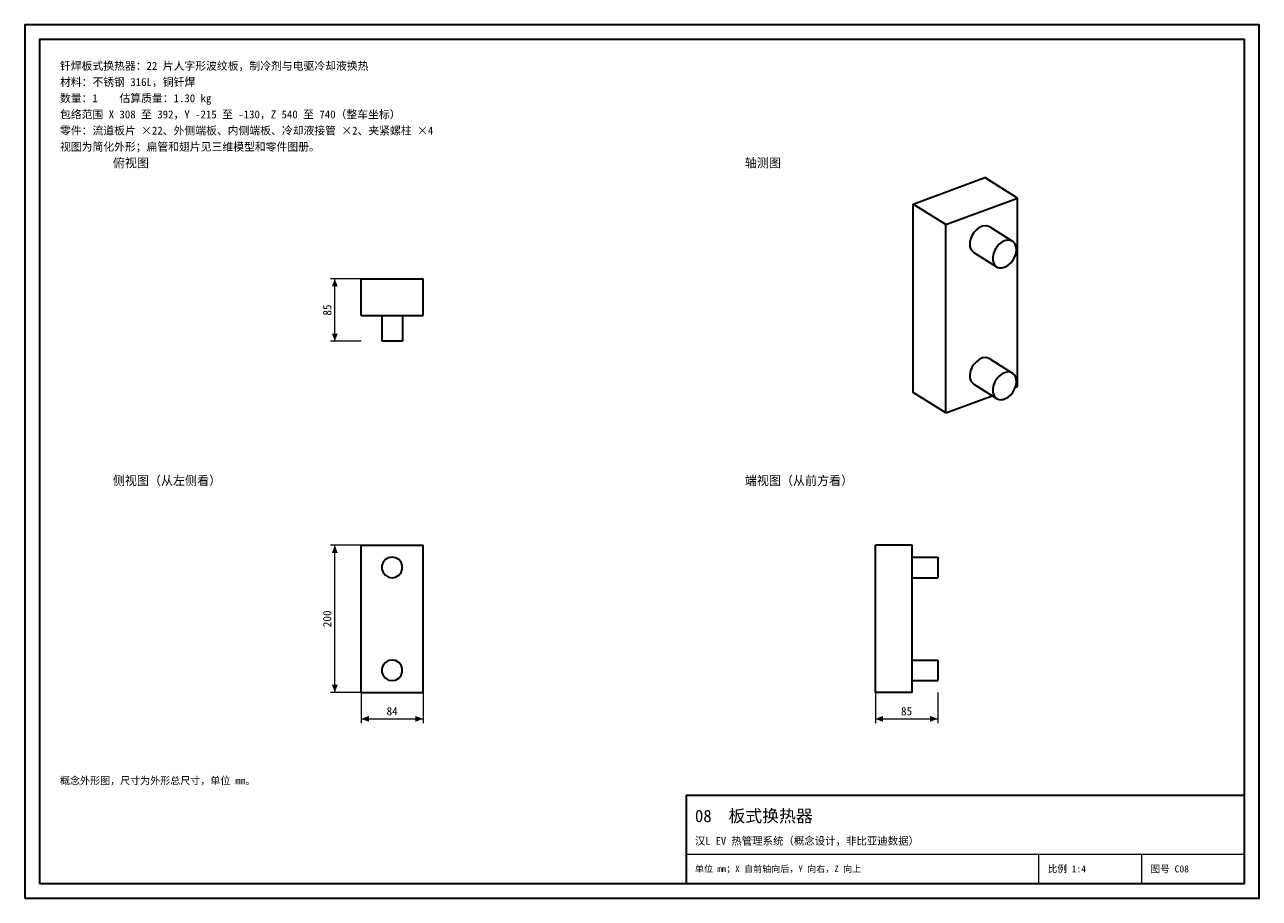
# Model space of a CAD drawing. Header units: millimetres. Extents: x 0 to 420, y 0 to 297.
import ezdxf
from ezdxf.enums import TextEntityAlignment as Align

# ---------------------------------------------------------------- set-up
doc = ezdxf.new("R2010")
doc.units = ezdxf.units.MM
doc.linetypes.add('DASHED', pattern=[1.524, 1.27, -0.254])
for name, color, linetype, lineweight, true_color in [('DIM', 7, 'Continuous', 18, 0x1e5aa0), ('FRAME', 7, 'Continuous', 35, 0x3c3c3c), ('HIDDEN', 7, 'DASHED', 13, 0x969696), ('OUTLINE', 7, 'Continuous', 35, 0x141414), ('TEXT', 7, 'Continuous', 18, 0x141414), ('THIN', 7, 'Continuous', 13, 0x6e6e6e)]:
    doc.layers.add(name, color=color, linetype=linetype, lineweight=lineweight, true_color=true_color)
doc.styles.add('ZH', font='simsun.ttc')

msp = doc.modelspace()

# ---------------------------------------------------------------- hatches: boundary and pattern name
at = {"layer": 'DIM'}
for points in [[(105.5, 210.62), (104.51, 208.03), (106.49, 208.03)], [(105.5, 189.38), (106.49, 191.97), (104.51, 191.97)], [(105.5, 120), (104.51, 117.4), (106.49, 117.4)], [(105.5, 70), (106.49, 72.6), (104.51, 72.6)], [(114.5, 61), (117.1, 60.01), (117.1, 61.99)], [(135.5, 61), (132.9, 61.99), (132.9, 60.01)], [(289.38, 61), (291.98, 60.01), (291.98, 61.99)], [(310.62, 61), (308.02, 61.99), (308.02, 60.01)]]:
    msp.add_hatch(color=7, dxfattribs=at).paths.add_polyline_path(points)

# ---------------------------------------------------------------- linework, layer by layer
for points in [[(114.5, 210.62), (104, 210.62)], [(105.5, 189.38), (105.5, 210.62)], [(114.5, 189.38), (104, 189.38)], [(114.5, 120), (104, 120)], [(105.5, 70), (105.5, 120)], [(114.5, 70), (104, 70)], [(114.5, 70), (114.5, 59.5)], [(135.5, 70), (135.5, 59.5)], [(289.38, 70), (289.38, 59.5)], [(310.62, 70), (310.62, 59.5)], [(114.5, 61), (135.5, 61)], [(289.38, 61), (310.62, 61)]]:
    msp.add_lwpolyline(points, dxfattribs=at)
at = {"layer": 'FRAME'}
for points in [[(0, 0), (420, 0), (420, 297), (0, 297)], [(5, 5), (415, 5), (415, 292), (5, 292)], [(225, 5), (415, 5), (415, 35), (225, 35)]]:
    msp.add_lwpolyline(points, close=True, dxfattribs=at)
at = {"layer": 'HIDDEN'}
for points in [[(114.5, 198.12), (114.5, 210.62)], [(114.5, 210.62), (135.5, 210.62)], [(135.5, 198.12), (135.5, 210.62)], [(114.5, 198.12), (135.5, 198.12)], [(128.5, 198.12), (127.33, 198.12), (126.17, 198.12), (125, 198.12), (123.83, 198.12), (122.67, 198.12), (121.5, 198.12)], [(121.5, 198.12), (122.08, 198.12), (122.67, 198.12), (123.25, 198.12), (123.83, 198.12), (124.42, 198.12), (125, 198.12)], [(128.5, 198.12), (127.33, 198.12), (126.17, 198.12), (125, 198.12), (123.83, 198.12), (122.67, 198.12), (121.5, 198.12)], [(121.5, 198.12), (122.08, 198.12), (122.67, 198.12), (123.25, 198.12), (123.83, 198.12), (124.42, 198.12), (125, 198.12)], [(121.5, 198.12), (121.5, 189.38)], [(125, 198.12), (125.58, 198.12), (126.17, 198.12), (126.75, 198.12), (127.33, 198.12), (127.92, 198.12), (128.5, 198.12)], [(125, 198.12), (125.58, 198.12), (126.17, 198.12), (126.75, 198.12), (127.33, 198.12), (127.92, 198.12), (128.5, 198.12)], [(128.5, 198.12), (128.5, 189.38)], [(128.5, 189.38), (127.33, 189.38), (126.17, 189.38), (125, 189.38), (123.83, 189.38), (122.67, 189.38), (121.5, 189.38)], [(121.5, 189.38), (122.08, 189.38), (122.67, 189.38), (123.25, 189.38), (123.83, 189.38), (124.42, 189.38), (125, 189.38)], [(121.5, 189.38), (122.08, 189.38), (122.67, 189.38), (123.25, 189.38), (123.83, 189.38), (124.42, 189.38), (125, 189.38)], [(125, 189.38), (125.58, 189.38), (126.17, 189.38), (126.75, 189.38), (127.33, 189.38), (127.92, 189.38), (128.5, 189.38)], [(125, 189.38), (125.58, 189.38), (126.17, 189.38), (126.75, 189.38), (127.33, 189.38), (127.92, 189.38), (128.5, 189.38)], [(114.5, 70), (114.5, 120)], [(114.5, 120), (135.5, 120)], [(135.5, 70), (135.5, 120)], [(301.88, 120), (289.38, 120)], [(289.38, 70), (289.38, 120)], [(301.88, 70), (301.88, 120)], [(125, 109), (126.2, 109.21), (127.25, 109.82), (128.03, 110.75), (128.45, 111.89), (128.45, 113.11), (128.03, 114.25), (127.25, 115.18), (126.2, 115.79), (125, 116), (123.8, 115.79), (122.75, 115.18), (121.97, 114.25), (121.55, 113.11), (121.55, 111.89), (121.97, 110.75), (122.75, 109.82), (123.8, 109.21), (125, 109)], [(301.88, 109), (301.88, 110.17), (301.88, 111.33), (301.88, 112.5), (301.88, 113.67), (301.88, 114.83), (301.88, 116)], [(301.88, 116), (301.88, 114.83), (301.88, 113.67), (301.88, 112.5), (301.88, 111.33), (301.88, 110.17), (301.88, 109)], [(310.62, 109), (310.62, 110.17), (310.62, 111.33), (310.62, 112.5), (310.62, 113.67), (310.62, 114.83), (310.62, 116)], [(125, 74), (126.2, 74.21), (127.25, 74.82), (128.03, 75.75), (128.45, 76.89), (128.45, 78.11), (128.03, 79.25), (127.25, 80.18), (126.2, 80.79), (125, 81), (123.8, 80.79), (122.75, 80.18), (121.97, 79.25), (121.55, 78.11), (121.55, 76.89), (121.97, 75.75), (122.75, 74.82), (123.8, 74.21), (125, 74)], [(301.88, 74), (301.88, 75.17), (301.88, 76.33), (301.88, 77.5), (301.88, 78.67), (301.88, 79.83), (301.88, 81)], [(301.88, 81), (301.88, 79.83), (301.88, 78.67), (301.88, 77.5), (301.88, 76.33), (301.88, 75.17), (301.88, 74)], [(310.62, 74), (310.62, 75.17), (310.62, 76.33), (310.62, 77.5), (310.62, 78.67), (310.62, 79.83), (310.62, 81)], [(114.5, 70), (135.5, 70)], [(301.88, 70), (289.38, 70)]]:
    msp.add_lwpolyline(points, dxfattribs=at)
at = {"layer": 'OUTLINE'}
for points in [[(302.27, 236), (326.59, 245)], [(337.73, 238.04), (326.59, 245)], [(313.41, 229.04), (302.27, 236)], [(302.27, 171.96), (302.27, 236)], [(313.41, 229.04), (337.73, 238.04)], [(337.73, 174), (337.73, 238.04)], [(313.41, 165), (313.41, 229.04)], [(328.28, 228.27), (327.1, 228.65), (325.87, 228.51), (324.73, 228.01), (323.74, 227.26), (322.91, 226.33), (322.25, 225.27), (321.78, 224.12), (321.54, 222.9), (321.58, 221.65), (322, 220.49), (322.86, 219.6)], [(328.28, 228.27), (336.07, 223.39)], [(336.07, 223.39), (334.9, 223.77), (333.66, 223.64), (332.53, 223.14), (331.53, 222.38), (330.7, 221.46), (330.04, 220.4), (329.57, 219.24), (329.33, 218.02), (329.37, 216.78), (329.79, 215.61), (330.65, 214.72)], [(333.36, 214.57), (334.43, 215.13), (335.37, 215.9), (336.15, 216.83), (336.76, 217.87), (337.19, 219.01), (337.4, 220.2), (337.34, 221.4), (336.91, 222.53), (336.07, 223.39)], [(322.86, 219.6), (330.65, 214.72)], [(330.65, 214.72), (331.07, 214.51), (331.52, 214.38), (331.98, 214.33), (332.45, 214.35), (332.91, 214.44), (333.36, 214.57)], [(114.5, 198.12), (114.5, 210.62)], [(114.5, 210.62), (135.5, 210.62)], [(135.5, 198.12), (135.5, 210.62)], [(114.5, 198.12), (135.5, 198.12)], [(121.5, 198.12), (121.5, 189.38)], [(128.5, 198.12), (128.5, 189.38)], [(128.5, 189.38), (127.33, 189.38), (126.17, 189.38), (125, 189.38), (123.83, 189.38), (122.67, 189.38), (121.5, 189.38)], [(328.28, 183.44), (327.1, 183.82), (325.87, 183.69), (324.73, 183.18), (323.74, 182.43), (322.91, 181.5), (322.25, 180.45), (321.78, 179.29), (321.54, 178.07), (321.58, 176.83), (322, 175.66), (322.86, 174.77)], [(328.28, 183.44), (336.07, 178.57)], [(336.07, 178.57), (334.9, 178.95), (333.66, 178.81), (332.53, 178.31), (331.53, 177.56), (330.7, 176.63), (330.04, 175.57), (329.57, 174.42), (329.33, 173.2), (329.37, 171.95), (329.79, 170.79), (330.65, 169.9)], [(333.36, 169.75), (334.43, 170.31), (335.37, 171.08), (336.15, 172), (336.76, 173.05), (337.19, 174.18), (337.4, 175.37), (337.34, 176.58), (336.91, 177.71), (336.07, 178.57)], [(322.86, 174.77), (330.65, 169.9)], [(337.05, 173.75), (337.73, 174)], [(313.41, 165), (302.27, 171.96)], [(313.41, 165), (329.16, 170.83)], [(330.65, 169.9), (331.07, 169.69), (331.52, 169.56), (331.98, 169.51), (332.45, 169.53), (332.91, 169.61), (333.36, 169.75)], [(114.5, 70), (114.5, 120)], [(114.5, 120), (135.5, 120)], [(135.5, 70), (135.5, 120)], [(301.88, 120), (289.38, 120)], [(289.38, 70), (289.38, 120)], [(301.88, 70), (301.88, 120)], [(125, 109), (126.2, 109.21), (127.25, 109.82), (128.03, 110.75), (128.45, 111.89), (128.45, 113.11), (128.03, 114.25), (127.25, 115.18), (126.2, 115.79), (125, 116), (123.8, 115.79), (122.75, 115.18), (121.97, 114.25), (121.55, 113.11), (121.55, 111.89), (121.97, 110.75), (122.75, 109.82), (123.8, 109.21), (125, 109)], [(301.88, 116), (310.62, 116)], [(310.62, 116), (310.62, 114.83), (310.62, 113.67), (310.62, 112.5), (310.62, 111.33), (310.62, 110.17), (310.62, 109)], [(301.88, 109), (310.62, 109)], [(125, 74), (126.2, 74.21), (127.25, 74.82), (128.03, 75.75), (128.45, 76.89), (128.45, 78.11), (128.03, 79.25), (127.25, 80.18), (126.2, 80.79), (125, 81), (123.8, 80.79), (122.75, 80.18), (121.97, 79.25), (121.55, 78.11), (121.55, 76.89), (121.97, 75.75), (122.75, 74.82), (123.8, 74.21), (125, 74)], [(301.88, 81), (310.62, 81)], [(310.62, 81), (310.62, 79.83), (310.62, 78.67), (310.62, 77.5), (310.62, 76.33), (310.62, 75.17), (310.62, 74)], [(301.88, 74), (310.62, 74)], [(114.5, 70), (135.5, 70)], [(301.88, 70), (289.38, 70)]]:
    msp.add_lwpolyline(points, dxfattribs=at)
at = {"layer": 'THIN'}
for points in [[(225, 15), (415, 15)], [(345, 5), (345, 15)], [(380, 5), (380, 15)]]:
    msp.add_lwpolyline(points, dxfattribs=at)

# ---------------------------------------------------------------- texts
at = {"layer": 'DIM', "style": 'ZH'}
for s, p in [('85', (102.9, 200)), ('200', (102.9, 95))]:
    msp.add_text(s, height=2.8, rotation=90, dxfattribs=at).set_placement(p, align=Align.MIDDLE_CENTER)
for s, p in [('84', (125, 63.6)), ('85', (300, 63.6))]:
    msp.add_text(s, height=2.8, dxfattribs=at).set_placement(p, align=Align.MIDDLE_CENTER)
at = {"layer": 'TEXT', "style": 'ZH'}
for s, height, p in [('钎焊板式换热器：22 片人字形波纹板，制冷剂与电驱冷却液换热', 2.7, (12, 283)), ('材料：不锈钢 316L，铜钎焊', 2.7, (12, 277.5)), ('数量：1    估算质量：1.30 kg', 2.7, (12, 272)), ('包络范围 X 308 至 392，Y -215 至 -130，Z 540 至 740（整车坐标）', 2.7, (12, 266.5)), ('零件：流道板片 ×22、外侧端板、内侧端板、冷却液接管 ×2、夹紧螺柱 ×4', 2.7, (12, 261)), ('视图为简化外形；扁管和翅片见三维模型和零件图册。', 2.7, (12, 255.5)), ('俯视图', 3, (30, 250)), ('轴测图', 3, (245, 250)), ('侧视图（从左侧看）', 3, (30, 142)), ('端视图（从前方看）', 3, (245, 142)), ('概念外形图，尺寸为外形总尺寸，单位 mm。', 2.5, (12, 40)), ('08  板式换热器', 4.2, (228, 28)), ('汉L EV 热管理系统（概念设计，非比亚迪数据）', 2.6, (228, 19.5)), ('单位 mm；X 自前轴向后，Y 向右，Z 向上', 2.2, (228, 10)), ('比例 1:4', 2.4, (348, 10)), ('图号 C08', 2.4, (383, 10))]:
    msp.add_text(s, height=height, dxfattribs=at).set_placement(p, align=Align.MIDDLE_LEFT)

doc.saveas('drawing.dxf')
